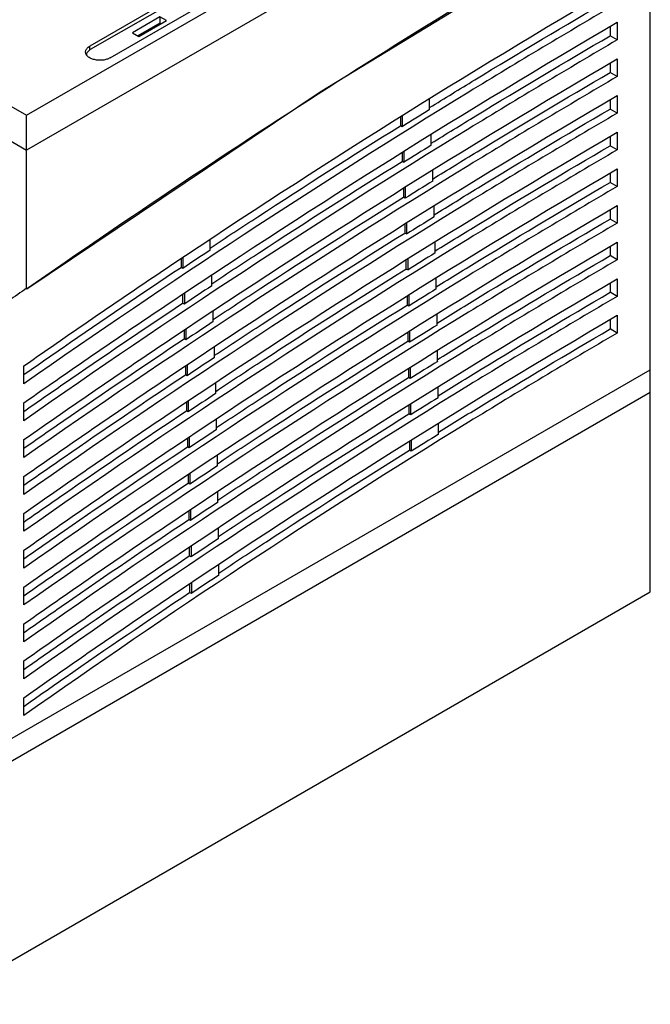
# Model space of a CAD drawing. Header units: millimetres. Extents: x 22 to 173, y 41 to 231.
# Tile 4 of 5: x 92 to 173, y 41 to 168. Entities that reach past the tile are written whole.
import ezdxf

# ---------------------------------------------------------------- set-up
doc = ezdxf.new("R2010")
doc.units = ezdxf.units.MM
doc.header["$LTSCALE"] = 17.725885
doc.layers.get('0').update_dxf_attribs({"linetype": 'CONTINUOUS'})

msp = doc.modelspace()

# ---------------------------------------------------------------- linework, layer by layer
at = {"color": 7, "linetype": 'CONTINUOUS'}
for p, q in [((92.7, 155.65), (172.95, 201.98)), ((172.95, 94.29), (172.95, 201.98)), ((172.95, 197.49), (92.7, 151.16)), ((41.79, 185.04), (92.7, 155.65)), ((172.95, 184.51), (130.47, 158.64)), ((116.88, 173.82), (100.83, 164.55)), ((113.63, 171.45), (100.9, 164.1)), ((103.45, 163.04), (119.5, 172.31)), ((109.85, 168.33), (106.31, 166.28)), ((109.85, 167.51), (107.02, 165.88)), ((107.16, 165.79), (110.69, 167.84)), ((109.85, 168.33), (109.85, 167.51)), ((110.69, 167.84), (109.85, 168.33)), ((109.99, 167.43), (109.85, 167.51)), ((168.71, 167.63), (168.71, 165.35)), ((106.31, 166.28), (107.16, 165.79)), ((167.79, 167.08), (167.79, 165.88)), ((168.71, 165.35), (167.79, 165.88)), ((100.83, 164.02), (100.83, 164.55)), ((167.79, 162.36), (167.79, 161.16)), ((168.71, 162.92), (168.71, 160.63)), ((168.71, 160.63), (167.79, 161.16)), ((130.47, 158.64), (92.72, 133.27)), ((144.56, 156.38), (144.56, 157.79)), ((167.79, 157.64), (167.79, 156.45)), ((168.71, 158.2), (168.71, 155.91)), ((168.71, 155.91), (167.79, 156.45)), ((92.7, 133.3), (92.7, 155.65)), ((140.81, 155.44), (140.81, 154.3)), ((141.02, 155.58), (141.02, 154.18)), ((88.46, 153.61), (92.7, 151.16)), ((141.02, 154.18), (140.81, 154.3)), ((168.71, 153.48), (168.71, 151.19)), ((144.77, 151.78), (144.77, 153.2)), ((167.79, 152.92), (167.79, 151.73)), ((141.02, 150.85), (141.02, 149.71)), ((141.23, 150.99), (141.23, 149.59)), ((168.71, 151.19), (167.79, 151.73)), ((141.23, 149.59), (141.02, 149.71)), ((144.96, 147.18), (144.96, 148.59)), ((168.71, 148.76), (168.71, 146.48)), ((167.79, 148.2), (167.79, 147.01)), ((141.2, 146.25), (141.2, 145.11)), ((141.42, 146.39), (141.42, 144.98)), ((168.71, 146.48), (167.79, 147.01)), ((141.42, 144.98), (141.2, 145.11)), ((145.13, 142.56), (145.13, 143.97)), ((167.79, 143.49), (167.79, 142.29)), ((168.71, 144.05), (168.71, 141.76)), ((168.71, 141.76), (167.79, 142.29)), ((141.37, 141.63), (141.37, 140.49)), ((141.59, 141.77), (141.59, 140.37)), ((116.32, 138.29), (116.32, 139.68)), ((141.59, 140.37), (141.37, 140.49)), ((145.28, 137.93), (145.28, 139.34)), ((167.79, 138.77), (167.79, 137.58)), ((168.71, 139.33), (168.71, 137.04)), ((112.57, 137.13), (112.57, 136.07)), ((112.79, 137.28), (112.79, 135.94)), ((141.52, 137.01), (141.52, 135.86)), ((141.74, 137.15), (141.74, 135.74)), ((168.71, 137.04), (167.79, 137.58)), ((112.79, 135.94), (112.57, 136.07)), ((141.74, 135.74), (141.52, 135.86)), ((116.53, 133.7), (116.53, 135.09)), ((145.4, 133.29), (145.4, 134.69)), ((168.71, 134.61), (168.71, 132.33)), ((167.79, 134.05), (167.79, 132.86)), ((112.78, 132.54), (112.78, 131.48)), ((113, 132.69), (113, 131.35)), ((141.65, 132.37), (141.65, 131.22)), ((141.87, 132.51), (141.87, 131.09)), ((168.71, 132.33), (167.79, 132.86)), ((113, 131.35), (112.78, 131.48)), ((141.87, 131.09), (141.65, 131.22)), ((116.72, 129.09), (116.72, 130.49)), ((145.51, 128.64), (145.51, 130.04)), ((167.79, 129.34), (167.79, 128.14)), ((168.71, 129.9), (168.71, 127.61)), ((113.18, 128.08), (113.18, 126.74)), ((168.71, 127.61), (167.79, 128.14)), ((112.96, 127.93), (112.96, 126.87)), ((113.18, 126.74), (112.96, 126.87)), ((141.75, 127.71), (141.75, 126.57)), ((141.97, 127.85), (141.97, 126.44)), ((116.88, 124.47), (116.88, 125.87)), ((141.97, 126.44), (141.75, 126.57)), ((145.59, 123.97), (145.59, 125.37)), ((92.35, 121.09), (92.35, 123.39)), ((113.13, 123.31), (113.13, 122.25)), ((113.35, 123.46), (113.35, 122.12)), ((141.84, 123.05), (141.84, 121.9)), ((142.06, 123.19), (142.06, 121.77)), ((89.45, 74.65), (172.95, 122.87)), ((113.35, 122.12), (113.13, 122.25)), ((142.06, 121.77), (141.84, 121.9)), ((117.03, 119.84), (117.03, 121.24)), ((145.66, 119.29), (145.66, 120.69)), ((88.1, 71.02), (172.95, 120.01)), ((92.35, 116.34), (92.35, 118.64)), ((113.27, 118.68), (113.27, 117.61)), ((113.49, 118.83), (113.49, 117.49)), ((141.9, 118.37), (141.9, 117.22)), ((142.12, 118.51), (142.12, 117.09)), ((113.49, 117.49), (113.27, 117.61)), ((142.12, 117.09), (141.9, 117.22)), ((117.15, 115.19), (117.15, 116.59)), ((145.7, 114.6), (145.7, 116)), ((113.62, 114.18), (113.62, 112.84)), ((92.35, 111.6), (92.35, 113.9)), ((113.4, 114.03), (113.4, 112.96)), ((113.62, 112.84), (113.4, 112.96)), ((141.95, 113.68), (141.95, 112.53)), ((142.17, 113.82), (142.17, 112.4)), ((117.25, 110.53), (117.25, 111.93)), ((142.17, 112.4), (141.95, 112.53)), ((92.35, 106.85), (92.35, 109.15)), ((113.5, 109.37), (113.5, 108.3)), ((113.72, 109.52), (113.72, 108.17)), ((113.72, 108.17), (113.5, 108.3)), ((117.33, 105.85), (117.33, 107.26)), ((92.35, 102.11), (92.35, 104.41)), ((113.58, 104.69), (113.58, 103.62)), ((113.8, 104.84), (113.8, 103.5)), ((113.8, 103.5), (113.58, 103.62)), ((117.39, 101.16), (117.39, 102.57)), ((113.86, 100.15), (113.86, 98.8)), ((92.35, 97.36), (92.35, 99.66)), ((113.64, 100), (113.64, 98.93)), ((113.86, 98.8), (113.64, 98.93)), ((117.43, 96.46), (117.43, 97.86)), ((113.68, 95.29), (113.68, 94.22)), ((113.9, 95.44), (113.9, 94.1)), ((81.03, 41.22), (172.95, 94.29)), ((92.35, 92.62), (92.35, 94.92)), ((113.9, 94.1), (113.68, 94.22)), ((92.35, 87.87), (92.35, 90.17)), ((92.35, 83.13), (92.35, 85.43)), ((92.35, 78.38), (92.35, 80.68))]:
    msp.add_line(p, q, dxfattribs=at)
for centre, radius, start, end in [((101.04, 163.37), 0.653, 156.6018, 164.9057), ((714.73, -764.69), 1083.26, 121.75908, 121.97927), ((711.79, -764.32), 1077.39, 121.75516, 121.97654), ((708.87, -764), 1071.56, 121.75251, 121.97509), ((705.97, -763.71), 1065.77, 121.75114, 121.97493), ((745.99, -813.27), 1141.03, 123.49356, 123.70671), ((703.09, -763.45), 1060.02, 121.75108, 121.97608), ((781.61, -854.83), 1204.64, 124.88101, 125.14856), ((743.05, -812.9), 1135.16, 123.49895, 123.71321), ((700.24, -763.23), 1054.32, 121.75234, 121.97857), ((740.13, -812.58), 1129.33, 123.50571, 123.72109), ((697.41, -763.05), 1048.66, 121.75495, 121.98241), ((737.24, -812.29), 1123.55, 123.51385, 123.73037), ((694.6, -762.9), 1043.04, 121.75894, 121.98763), ((734.37, -812.04), 1117.81, 123.5234, 123.74106), ((691.81, -762.78), 1037.47, 121.76431, 121.99425), ((731.53, -811.82), 1112.12, 123.53439, 123.75319), ((689.05, -762.71), 1031.93, 121.77111, 122.0023), ((728.71, -811.65), 1106.47, 123.54683, 123.76678), ((725.92, -811.5), 1100.87, 123.56076, 123.78186), ((723.15, -811.4), 1095.31, 123.57619, 123.79846), ((720.41, -811.33), 1089.8, 123.59315, 123.81659)]:
    msp.add_arc(centre, radius, start, end, dxfattribs=at)
for points, knots in [([(92.7, 133.3), (105.87, 142.48), (132.26, 160.11), (159.38, 176.6), (172.95, 184.43)], [0, 0, 0, 0, 0.506109, 1, 1, 1, 1]), ([(92.35, 123.39), (98.65, 127.79), (123.61, 144.88), (149.24, 160.98), (168.71, 172.35)], [0, 0, 0, 0, 0.254389, 1, 1, 1, 1]), ([(168.71, 170.07), (162.3, 166.32), (136.34, 150.79), (111.04, 134.16), (92.35, 121.09)], [0, 0, 0, 0, 0.2456, 1, 1, 1, 1]), ([(144.56, 156.64), (146.49, 157.83), (154.19, 162.56), (161.95, 167.19), (167.79, 170.6)], [0, 0, 0, 0, 0.25139, 1, 1, 1, 1]), ([(92.35, 118.64), (98.65, 123.05), (123.6, 140.15), (149.24, 156.26), (168.71, 167.63)], [0, 0, 0, 0, 0.254411, 1, 1, 1, 1]), ([(168.71, 165.35), (162.3, 161.6), (136.34, 146.07), (111.04, 129.43), (92.35, 116.34)], [0, 0, 0, 0, 0.245577, 1, 1, 1, 1]), ([(144.77, 152.05), (146.68, 153.23), (154.31, 157.92), (162, 162.5), (167.79, 165.88)], [0, 0, 0, 0, 0.251384, 1, 1, 1, 1]), ([(100.29, 163.79), (100.29, 163.85), (100.3, 163.97), (100.4, 164.2), (100.54, 164.34), (100.64, 164.42)], [0, 0, 0, 0, 0.227124, 0.464782, 1, 1, 1, 1]), ([(103.45, 163.04), (103.31, 162.96), (103, 162.83), (102.49, 162.73), (101.96, 162.72), (101.44, 162.79), (100.98, 162.94), (100.6, 163.17), (100.39, 163.42), (100.3, 163.63), (100.29, 163.74), (100.29, 163.79)], [0, 0, 0, 0, 0.128744, 0.270397, 0.417614, 0.562019, 0.69575, 0.813065, 0.912472, 0.957121, 1, 1, 1, 1]), ([(100.9, 164.1), (100.85, 164.07), (100.66, 163.95), (100.5, 163.78), (100.44, 163.63)], [0, 0, 0, 0, 0.280476, 1, 1, 1, 1]), ([(100.64, 164.42), (100.66, 164.43), (100.72, 164.48), (100.78, 164.52), (100.83, 164.55)], [0, 0, 0, 0, 0.242567, 1, 1, 1, 1]), ([(92.35, 113.9), (98.65, 118.31), (123.6, 135.42), (149.23, 151.54), (168.71, 162.92)], [0, 0, 0, 0, 0.254433, 1, 1, 1, 1]), ([(144.96, 147.44), (146.86, 148.62), (154.42, 153.26), (162.05, 157.81), (167.79, 161.16)], [0, 0, 0, 0, 0.25138, 1, 1, 1, 1]), ([(168.71, 160.63), (162.3, 156.88), (136.33, 141.35), (111.04, 124.7), (92.35, 111.6)], [0, 0, 0, 0, 0.245555, 1, 1, 1, 1]), ([(92.35, 109.15), (98.65, 113.57), (123.6, 130.7), (149.23, 146.82), (168.71, 158.2)], [0, 0, 0, 0, 0.254456, 1, 1, 1, 1]), ([(168.71, 155.91), (162.3, 152.17), (136.33, 136.62), (111.04, 119.96), (92.35, 106.85)], [0, 0, 0, 0, 0.245533, 1, 1, 1, 1]), ([(145.13, 142.83), (147.01, 143.99), (154.52, 148.6), (162.09, 153.12), (167.79, 156.45)], [0, 0, 0, 0, 0.251378, 1, 1, 1, 1]), ([(92.35, 104.41), (98.65, 108.83), (123.59, 125.97), (149.23, 142.11), (168.71, 153.48)], [0, 0, 0, 0, 0.254478, 1, 1, 1, 1]), ([(116.32, 138.56), (118.36, 139.91), (126.47, 145.24), (134.64, 150.46), (140.81, 154.3)], [0, 0, 0, 0, 0.251409, 1, 1, 1, 1]), ([(168.71, 151.19), (162.3, 147.45), (136.33, 131.9), (111.03, 115.23), (92.35, 102.11)], [0, 0, 0, 0, 0.24551, 1, 1, 1, 1]), ([(145.28, 138.2), (147.15, 139.35), (154.61, 143.94), (162.13, 148.42), (167.79, 151.73)], [0, 0, 0, 0, 0.251376, 1, 1, 1, 1]), ([(116.53, 133.97), (118.57, 135.32), (126.68, 140.64), (134.85, 145.87), (141.02, 149.71)], [0, 0, 0, 0, 0.251416, 1, 1, 1, 1]), ([(92.35, 99.66), (98.65, 104.09), (123.59, 121.24), (149.23, 137.39), (168.71, 148.76)], [0, 0, 0, 0, 0.254501, 1, 1, 1, 1]), ([(168.71, 146.48), (162.3, 142.73), (136.32, 127.18), (111.03, 110.5), (92.35, 97.36)], [0, 0, 0, 0, 0.245487, 1, 1, 1, 1]), ([(145.4, 133.55), (147.26, 134.71), (154.68, 139.26), (162.16, 143.73), (167.79, 147.01)], [0, 0, 0, 0, 0.251376, 1, 1, 1, 1]), ([(116.72, 129.37), (118.75, 130.71), (126.86, 136.04), (135.04, 141.26), (141.2, 145.11)], [0, 0, 0, 0, 0.251424, 1, 1, 1, 1]), ([(92.35, 94.92), (98.65, 99.35), (123.59, 116.51), (149.22, 132.67), (168.71, 144.05)], [0, 0, 0, 0, 0.254524, 1, 1, 1, 1]), ([(145.51, 128.9), (147.36, 130.05), (154.74, 134.58), (162.18, 139.02), (167.79, 142.29)], [0, 0, 0, 0, 0.251377, 1, 1, 1, 1]), ([(168.71, 141.76), (162.29, 138.01), (136.32, 122.45), (111.03, 105.76), (92.35, 92.62)], [0, 0, 0, 0, 0.245463, 1, 1, 1, 1]), ([(116.88, 124.75), (118.92, 126.09), (127.03, 131.42), (135.21, 136.65), (141.37, 140.49)], [0, 0, 0, 0, 0.251431, 1, 1, 1, 1]), ([(92.35, 90.17), (98.65, 94.61), (123.58, 111.79), (149.22, 127.95), (168.71, 139.33)], [0, 0, 0, 0, 0.254547, 1, 1, 1, 1]), ([(168.71, 137.04), (162.29, 133.3), (136.32, 117.73), (111.03, 101.03), (92.35, 87.87)], [0, 0, 0, 0, 0.24544, 1, 1, 1, 1]), ([(145.59, 124.23), (147.44, 125.37), (154.79, 129.89), (162.21, 134.32), (167.79, 137.58)], [0, 0, 0, 0, 0.251379, 1, 1, 1, 1]), ([(92.34, 122.27), (94.03, 123.44), (100.73, 128.1), (107.48, 132.68), (112.57, 136.07)], [0, 0, 0, 0, 0.251119, 1, 1, 1, 1]), ([(117.03, 120.11), (119.06, 121.46), (127.18, 126.79), (135.36, 132.02), (141.52, 135.86)], [0, 0, 0, 0, 0.251439, 1, 1, 1, 1]), ([(92.35, 85.43), (98.65, 89.87), (123.58, 107.06), (149.22, 123.23), (168.71, 134.61)], [0, 0, 0, 0, 0.254571, 1, 1, 1, 1]), ([(168.71, 132.33), (162.29, 128.58), (136.31, 113.01), (111.03, 96.29), (92.35, 83.13)], [0, 0, 0, 0, 0.245416, 1, 1, 1, 1]), ([(145.66, 119.55), (147.5, 120.69), (154.83, 125.2), (162.22, 129.61), (167.79, 132.86)], [0, 0, 0, 0, 0.251382, 1, 1, 1, 1]), ([(92.34, 117.53), (94.04, 118.71), (100.82, 123.42), (107.64, 128.05), (112.78, 131.48)], [0, 0, 0, 0, 0.251136, 1, 1, 1, 1]), ([(117.15, 115.46), (119.19, 116.81), (127.3, 122.15), (135.48, 127.37), (141.65, 131.22)], [0, 0, 0, 0, 0.251447, 1, 1, 1, 1]), ([(92.35, 80.68), (98.65, 85.13), (123.58, 102.33), (149.22, 118.51), (168.71, 129.9)], [0, 0, 0, 0, 0.254595, 1, 1, 1, 1]), ([(145.7, 114.86), (147.54, 116), (154.86, 120.5), (162.23, 124.9), (167.79, 128.14)], [0, 0, 0, 0, 0.251387, 1, 1, 1, 1]), ([(92.34, 112.78), (94.06, 113.98), (100.89, 118.73), (107.78, 123.41), (112.96, 126.87)], [0, 0, 0, 0, 0.251152, 1, 1, 1, 1]), ([(168.71, 127.61), (162.29, 123.86), (136.31, 108.29), (111.02, 91.56), (92.35, 78.38)], [0, 0, 0, 0, 0.245392, 1, 1, 1, 1]), ([(117.25, 110.8), (119.29, 112.15), (127.4, 117.49), (135.59, 122.72), (141.75, 126.57)], [0, 0, 0, 0, 0.251455, 1, 1, 1, 1]), ([(92.34, 108.04), (94.07, 109.25), (100.96, 114.04), (107.9, 118.76), (113.13, 122.25)], [0, 0, 0, 0, 0.251167, 1, 1, 1, 1]), ([(117.33, 106.12), (119.37, 107.47), (127.49, 112.81), (135.67, 118.05), (141.84, 121.9)], [0, 0, 0, 0, 0.251463, 1, 1, 1, 1]), ([(92.34, 103.29), (94.08, 104.51), (101.02, 109.34), (108.01, 114.1), (113.27, 117.61)], [0, 0, 0, 0, 0.251181, 1, 1, 1, 1]), ([(117.39, 101.43), (119.43, 102.78), (127.55, 108.13), (135.74, 113.36), (141.9, 117.22)], [0, 0, 0, 0, 0.251471, 1, 1, 1, 1]), ([(92.34, 98.55), (94.09, 99.78), (101.07, 104.64), (108.1, 109.43), (113.4, 112.96)], [0, 0, 0, 0, 0.251194, 1, 1, 1, 1]), ([(117.43, 96.73), (119.47, 98.08), (127.59, 103.43), (135.78, 108.67), (141.95, 112.53)], [0, 0, 0, 0, 0.251479, 1, 1, 1, 1]), ([(92.34, 93.8), (94.1, 95.04), (101.11, 99.93), (108.18, 104.74), (113.5, 108.3)], [0, 0, 0, 0, 0.251205, 1, 1, 1, 1]), ([(92.34, 89.06), (94.11, 90.3), (101.15, 95.21), (108.24, 100.05), (113.58, 103.62)], [0, 0, 0, 0, 0.251216, 1, 1, 1, 1]), ([(92.34, 84.32), (94.11, 85.56), (101.17, 90.49), (108.28, 95.34), (113.64, 98.93)], [0, 0, 0, 0, 0.251225, 1, 1, 1, 1]), ([(92.34, 79.57), (94.12, 80.82), (101.18, 85.76), (108.31, 90.63), (113.68, 94.22)], [0, 0, 0, 0, 0.251234, 1, 1, 1, 1])]:
    msp.add_open_spline(points, degree=3, knots=knots, dxfattribs=at)
msp.add_open_spline([(100.41, 163.54), (100.4, 163.49), (100.39, 163.44), (100.39, 163.39)], degree=3, dxfattribs=at)

doc.saveas('drawing.dxf')
